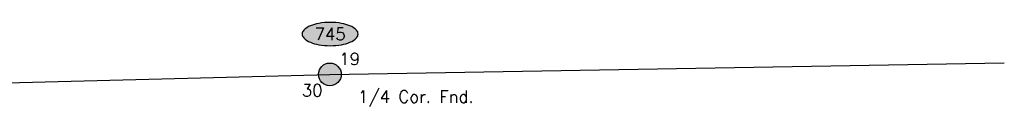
# Model space of a CAD drawing. Header units: feet. Extents: x 30669 to 99318, y 4696 to 26220.
# Tile 128 of 128: x 91786 to 95692, y 14847 to 15178. Entities that reach past the tile are written whole.
import ezdxf
from ezdxf.enums import TextEntityAlignment as Align

# ---------------------------------------------------------------- set-up
doc = ezdxf.new("R2010")
doc.units = ezdxf.units.FT
doc.header["$LTSCALE"] = 600
doc.header["$MEASUREMENT"] = 0
doc.layers.get('0').update_dxf_attribs({"linetype": 'CONTINUOUS'})
for name, color, linetype in [('ELRGOV', 1, 'CONTINUOUS'), ('EMASK', 155, 'CONTINUOUS'), ('ESRGOV', 2, 'CONTINUOUS'), ('ETRGOV', 2, 'CONTINUOUS')]:
    doc.layers.add(name, color=color, linetype=linetype)
doc.styles.add('L80', font='simplex', dxfattribs={"height": 48})

# ---------------------------------------------------------------- blocks, each defined once
blk = doc.blocks.new('Ovalid')
at = {"layer": 'EMASK'}
h = blk.add_hatch(color=256, dxfattribs=at)
edge = h.paths.add_edge_path()
edge.add_arc((0.1493179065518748, 0), 0.0354820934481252, 0, 44.83083950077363)
edge.add_arc((0.0787616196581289, -0.0701408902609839), 0.1349704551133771, 44.83083950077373, 67.38013505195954)
edge.add_arc((0.0313269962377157, -0.1839839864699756), 0.2583004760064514, 67.38013505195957, 80.20784530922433)
edge.add_arc((-1e-16, -0.3654961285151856), 0.4424961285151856, 80.2078453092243, 89.99999999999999)
edge.add_arc((-1e-16, -0.365496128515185), 0.4424961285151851, 89.99999999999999, 99.79215469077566)
edge.add_arc((-0.0313269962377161, -0.1839839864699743), 0.25830047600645, 99.79215469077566, 112.6198649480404)
edge.add_arc((-0.0787616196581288, -0.0701408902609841), 0.1349704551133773, 112.6198649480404, 135.1691604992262)
edge.add_arc((-0.1493179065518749, 0), 0.0354820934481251, 135.1691604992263, 180.0000000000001)
edge.add_arc((-0.1493179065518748, 0), 0.0354820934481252, 180, 224.8308395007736)
edge.add_arc((-0.0787616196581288, 0.0701408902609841), 0.1349704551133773, 224.8308395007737, 247.3801350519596)
edge.add_arc((-0.0313269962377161, 0.1839839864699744), 0.2583004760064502, 247.3801350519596, 260.2078453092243)
edge.add_arc((1e-16, 0.3654961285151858), 0.4424961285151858, 260.2078453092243, 270)
edge.add_arc((1e-16, 0.3654961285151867), 0.4424961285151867, 270, 279.7921546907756)
edge.add_arc((0.0313269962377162, 0.1839839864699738), 0.2583004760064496, 279.7921546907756, 292.6198649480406)
edge.add_arc((0.0787616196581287, 0.0701408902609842), 0.1349704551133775, 292.6198649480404, 315.1691604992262)
edge.add_arc((0.1493179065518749, -1e-16), 0.0354820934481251, 315.1691604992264, 360.0000000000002)
blk.add_lwpolyline([(0.1848, 0, 0.1981451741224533), (0.1744815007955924, 0.0250154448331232, 0.0987085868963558), (0.130673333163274, 0.0544472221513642, 0.0560299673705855), (0.0752573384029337, 0.070553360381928, 0.0427523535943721), (0, 0.077, 0.0427523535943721), (-0.0752573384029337, 0.070553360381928, 0.0560299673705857), (-0.1306733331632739, 0.0544472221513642, 0.0987085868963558), (-0.1744815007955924, 0.0250154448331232, 0.1981451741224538), (-0.1848, 0, 0.1981451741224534), (-0.1744815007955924, -0.0250154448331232, 0.0987085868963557), (-0.130673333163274, -0.0544472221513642, 0.0560299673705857), (-0.0752573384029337, -0.070553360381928, 0.0427523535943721), (0, -0.077, 0.042752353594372), (0.0752573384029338, -0.070553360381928, 0.0560299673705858), (0.1306733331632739, -0.0544472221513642, 0.0987085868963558), (0.1744815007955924, -0.0250154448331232, 0.1981451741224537)], format="xyb", close=True)
at = {"style": 'L80'}
blk.add_attdef('ID', text='', height=0.08, dxfattribs=at).set_placement((0, 0), align=Align.MIDDLE)
blk = doc.blocks.new('FND-GOVT PRI MON')
at = {"layer": 'EMASK', "linetype": 'ByBlock'}
h = blk.add_hatch(color=256, dxfattribs=at)
edge = h.paths.add_edge_path()
edge.add_ellipse((0, 0), major_axis=(0.0530330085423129, 0.0530330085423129), ratio=0.9999999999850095, start_angle=314.9999999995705, end_angle=674.9999999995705)
at = {"layer": 'ESRGOV', "linetype": 'ByBlock'}
h = blk.add_hatch(color=256, dxfattribs=at)
edge = h.paths.add_edge_path()
edge.add_ellipse((0, 0), major_axis=(0.05303300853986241, 0.05303300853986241), ratio=0.9999999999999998, start_angle=380.02503467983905, end_angle=429.974965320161, ccw=False)
edge.add_ellipse((0.1049999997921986, 0), major_axis=(-0.07071067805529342, 0.07071067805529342), ratio=0.9999999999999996, start_angle=2.166571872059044, end_angle=87.83342812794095)
edge.add_ellipse((0, 0), major_axis=(0.05303300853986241, 0.05303300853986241), ratio=0.9999999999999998, start_angle=200.025034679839, end_angle=249.974965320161, ccw=False)
edge.add_ellipse((-0.1049999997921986, 0), major_axis=(-0.07071067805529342, 0.07071067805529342), ratio=0.9999999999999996, start_angle=182.166571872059, end_angle=267.8334281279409)
h = blk.add_hatch(color=256, dxfattribs=at)
edge = h.paths.add_edge_path()
edge.add_ellipse((0, 0), major_axis=(-0.0530330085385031, 0.0530330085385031), ratio=1, start_angle=20.025034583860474, end_angle=69.97496541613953, ccw=False)
edge.add_ellipse((0, 0.1050000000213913), major_axis=(0.0707106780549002, 0.0707106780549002), ratio=1, start_angle=182.1665719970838, end_angle=267.8334280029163)
edge.add_ellipse((0, 0), major_axis=(-0.0530330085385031, 0.0530330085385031), ratio=1, start_angle=200.0250345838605, end_angle=249.97496541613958, ccw=False)
edge.add_ellipse((0, -0.1050000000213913), major_axis=(0.0707106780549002, 0.0707106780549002), ratio=1, start_angle=2.166571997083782, end_angle=87.83342800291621)
blk.add_circle((0, 0), 0.0749999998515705, dxfattribs=at)

msp = doc.modelspace()

# ---------------------------------------------------------------- linework, layer by layer
at = {"layer": 'ELRGOV', "linetype": 'Continuous'}
for p, q in [((93016.55507, 14971.27235), (95692.24670506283, 15016.51111339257)), ((91733.0314685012, 14937.67767773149), (93016.55507, 14971.27235))]:
    msp.add_line(p, q, dxfattribs=at)

# ---------------------------------------------------------------- block references
at = {"layer": 'ESRGOV', "xscale": 600, "yscale": 600, "zscale": 600, "rotation": 2.3082248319e-05}
msp.add_blockref('Ovalid', (93017.60572882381, 15131.42351801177), dxfattribs=at).add_auto_attribs({'ID': '745'})
at = {"layer": 'ESRGOV', "xscale": 600, "yscale": 600, "zscale": 600}
msp.add_blockref('FND-GOVT PRI MON', (93016.55507, 14971.27235), dxfattribs=at)

# ---------------------------------------------------------------- texts
at = {"layer": 'ETRGOV', "style": 'L80'}
for s, p in [('19', (93053.66265382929, 15008.72693446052)), ('30', (92905.29356466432, 14883.9326379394)), ('1/4 Cor. Fnd.', (93127.85734535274, 14859.05679794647))]:
    msp.add_text(s, height=48, dxfattribs=at).set_placement(p)

doc.saveas('drawing.dxf')
